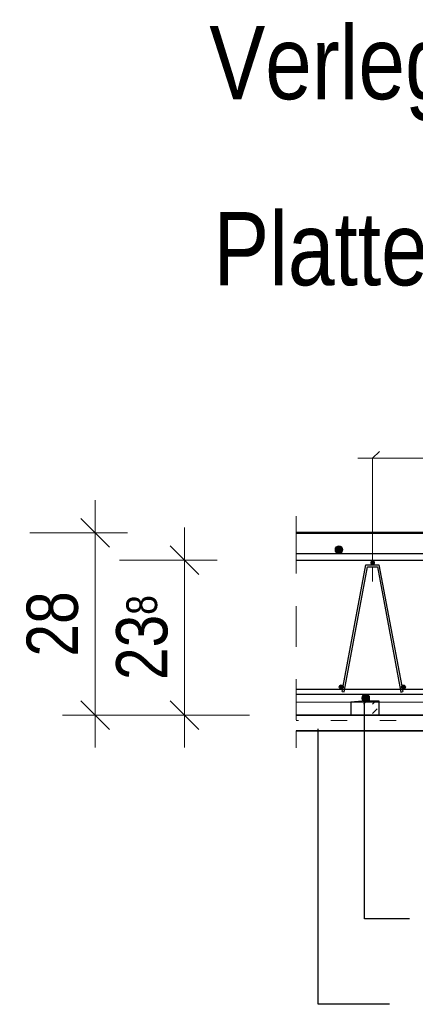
# Model space of a CAD drawing. Header units: millimetres. Extents: x -5 to 113, y -26 to 51.
# Tile 28 of 31: x 106.59 to 107.81, y 33.53 to 36.55. Entities that reach past the tile are written whole.
import ezdxf
from ezdxf.enums import TextEntityAlignment as Align

# ---------------------------------------------------------------- set-up
doc = ezdxf.new("R2010")
doc.units = ezdxf.units.MM
doc.linetypes.add('DASHDOT', pattern=[1, 0.5, -0.25, 0, -0.25])
doc.linetypes.add('HIDDEN', pattern=[0.375, 0.25, -0.125])
doc.layers.add('Mattenbewehrung', color=7, linetype='Continuous', lineweight=20)
doc.layers.add('Schraffuren', color=7, linetype='Continuous', lineweight=20)
doc.styles.add('Arial Narrow', font='ARIALN.TTF')
doc.dimstyles.new('Arch_Strakon_dimstyle', dxfattribs={"dimtxt": 15.75, "dimasz": 1, "dimexe": 1.25, "dimexo": 0.0625, "dimgap": 1, "dimtad": 0, "dimdec": 4, "dimzin": 12, "dimdsep": 46, "dimtxsty": 'Arial Narrow', "dimblk": 'Arrowhead_Tick', "dimsah": 1, "dimcen": 0, "dimse1": 1, "dimse2": 1, "dimclrd": 6, "dimclrt": 2, "dimazin": 0, "dimtfac": 1, "dimtdec": 4, "dimtmove": 0, "dimatfit": 3, "dimldrblk": 'NONE', "dimfxl": 1, "dimtvp": 1, "dimtolj": 1, "dimtzin": 0, "dimlwd": 13, "dimarcsym": 2})

# ---------------------------------------------------------------- blocks, each defined once
blk = doc.blocks.new('Arrowhead_Tick')
at = {"color": 0, "linetype": 'Continuous', "lineweight": -2, "ltscale": 0.5}
for p, q in [((0, 20), (0, -10)), ((-1, 0), (0, 0)), ((10, 0), (0, 0))]:
    blk.add_line(p, q, dxfattribs=at)
at = {"color": 2, "linetype": 'Continuous', "lineweight": 35, "ltscale": 0.5}
blk.add_line((4.42, 4.42), (-4.42, -4.42), dxfattribs=at)
blk = doc.blocks.new('*D13')
at = {"layer": 'Defpoints', "color": 0}
for p in [(106.825, 34.9767), (107.443, 34.9767), (107.443, 34.4167)]:
    blk.add_point(p, dxfattribs=at)
at = {"layer": 'Mattenbewehrung', "color": 6, "linetype": 'Continuous', "lineweight": 13}
blk.add_line((106.825, 34.4267), (106.825, 34.9667), dxfattribs=at)
at = {"layer": 'Mattenbewehrung', "color": 6, "lineweight": 13, "xscale": 0.01, "yscale": 0.01, "zscale": 0.01}
for p, rotation in [((106.825, 34.9767), 90), ((106.825, 34.4167), 270)]:
    blk.add_blockref('Arrowhead_Tick', p, dxfattribs=dict(at, rotation=rotation))
at = {"layer": 'Mattenbewehrung', "color": 2, "lineweight": 35, "insert": (106.6945, 34.6967), "char_height": 0.1575, "attachment_point": 5, "rotation": 90, "style": 'Arial Narrow', "bg_fill": 3, "box_fill_scale": 1.1, "bg_fill_color": 256, "bg_fill_true_color": 13158600, "bg_fill_transparency": 0}
blk.add_mtext('\\A1;28', dxfattribs=at)
blk = doc.blocks.new('_None')
blk = doc.blocks.new('*D16')
at = {"layer": 'Defpoints', "color": 0}
for p in [(107.1, 34.8927), (108.8596, 34.8927), (108.8596, 34.4167)]:
    blk.add_point(p, dxfattribs=at)
at = {"layer": 'Schraffuren', "color": 6, "linetype": 'Continuous', "lineweight": 13}
blk.add_line((107.1, 34.4267), (107.1, 34.8827), dxfattribs=at)
at = {"layer": 'Schraffuren', "color": 6, "lineweight": 13, "xscale": 0.01, "yscale": 0.01, "zscale": 0.01}
for p, rotation in [((107.1, 34.8927), 90), ((107.1, 34.4167), 270)]:
    blk.add_blockref('Arrowhead_Tick', p, dxfattribs=dict(at, rotation=rotation))
at = {"layer": 'Schraffuren', "color": 2, "lineweight": 35, "insert": (106.9696, 34.6547), "char_height": 0.1575, "attachment_point": 5, "rotation": 90, "style": 'Arial Narrow'}
blk.add_mtext('\\A1;23{\\A1;\\H.6x;\\S8;}', dxfattribs=at)

msp = doc.modelspace()

# ---------------------------------------------------------------- hatches: boundary and pattern name
at = {"layer": 'Mattenbewehrung', "lineweight": 13, "true_color": 0x000000}
for points in [[(107.586564, 34.924664), (107.586558, 34.925041), (107.58654, 34.925418), (107.586511, 34.925794), (107.586469, 34.926168), (107.586416, 34.926542), (107.586351, 34.926913), (107.586275, 34.927282), (107.586187, 34.927649), (107.586087, 34.928012), (107.585977, 34.928373), (107.585854, 34.928729), (107.585721, 34.929082), (107.585577, 34.92943), (107.585422, 34.929774), (107.585256, 34.930112), (107.58508, 34.930445), (107.584893, 34.930773), (107.584696, 34.931094), (107.584489, 34.931409), (107.584272, 34.931718), (107.584046, 34.932019), (107.58381, 34.932313), (107.583565, 34.9326), (107.583311, 34.932879), (107.583049, 34.93315), (107.582778, 34.933412), (107.5825, 34.933666), (107.582213, 34.933911), (107.581919, 34.934146), (107.581617, 34.934373), (107.581309, 34.934589), (107.580994, 34.934796), (107.580672, 34.934993), (107.580345, 34.93518), (107.580012, 34.935356), (107.579673, 34.935522), (107.57933, 34.935677), (107.578981, 34.935822), (107.578629, 34.935955), (107.578272, 34.936077), (107.577912, 34.936188), (107.577548, 34.936287), (107.577182, 34.936375), (107.576812, 34.936452), (107.576441, 34.936517), (107.576068, 34.93657), (107.575693, 34.936611), (107.575317, 34.936641), (107.574941, 34.936658), (107.574564, 34.936664), (107.574187, 34.936658), (107.57381, 34.936641), (107.573435, 34.936611), (107.57306, 34.93657), (107.572687, 34.936517), (107.572315, 34.936452), (107.571946, 34.936375), (107.57158, 34.936287), (107.571216, 34.936188), (107.570856, 34.936077), (107.570499, 34.935955), (107.570146, 34.935822), (107.569798, 34.935677), (107.569455, 34.935522), (107.569116, 34.935356), (107.568783, 34.93518), (107.568455, 34.934993), (107.568134, 34.934796), (107.567819, 34.934589), (107.56751, 34.934373), (107.567209, 34.934146), (107.566915, 34.933911), (107.566628, 34.933666), (107.566349, 34.933412), (107.566079, 34.93315), (107.565816, 34.932879), (107.565563, 34.9326), (107.565318, 34.932313), (107.565082, 34.932019), (107.564856, 34.931718), (107.564639, 34.931409), (107.564432, 34.931094), (107.564235, 34.930773), (107.564048, 34.930445), (107.563872, 34.930112), (107.563706, 34.929774), (107.563551, 34.92943), (107.563407, 34.929082), (107.563273, 34.928729), (107.563151, 34.928373), (107.56304, 34.928012), (107.562941, 34.927649), (107.562853, 34.927282), (107.562776, 34.926913), (107.562712, 34.926542), (107.562658, 34.926168), (107.562617, 34.925794), (107.562588, 34.925418), (107.56257, 34.925041), (107.562564, 34.924664), (107.56257, 34.924287), (107.562588, 34.923911), (107.562617, 34.923535), (107.562658, 34.92316), (107.562712, 34.922787), (107.562776, 34.922416), (107.562853, 34.922047), (107.562941, 34.92168), (107.56304, 34.921317), (107.563151, 34.920956), (107.563273, 34.9206), (107.563407, 34.920247), (107.563551, 34.919899), (107.563706, 34.919555), (107.563872, 34.919217), (107.564048, 34.918883), (107.564235, 34.918556), (107.564432, 34.918234), (107.564639, 34.917919), (107.564856, 34.917611), (107.565082, 34.91731), (107.565318, 34.917015), (107.565563, 34.916729), (107.565816, 34.91645), (107.566079, 34.916179), (107.566349, 34.915917), (107.566628, 34.915663), (107.566915, 34.915418), (107.567209, 34.915183), (107.56751, 34.914956), (107.567819, 34.914739), (107.568134, 34.914532), (107.568455, 34.914335), (107.568783, 34.914149), (107.569116, 34.913972), (107.569455, 34.913806), (107.569798, 34.913651), (107.570146, 34.913507), (107.570499, 34.913374), (107.570856, 34.913252), (107.571216, 34.913141), (107.57158, 34.913041), (107.571946, 34.912953), (107.572315, 34.912877), (107.572687, 34.912812), (107.57306, 34.912759), (107.573435, 34.912718), (107.57381, 34.912688), (107.574187, 34.91267), (107.574564, 34.912664), (107.574941, 34.91267), (107.575317, 34.912688), (107.575693, 34.912718), (107.576068, 34.912759), (107.576441, 34.912812), (107.576812, 34.912877), (107.577182, 34.912953), (107.577548, 34.913041), (107.577912, 34.913141), (107.578272, 34.913252), (107.578629, 34.913374), (107.578981, 34.913507), (107.57933, 34.913651), (107.579673, 34.913806), (107.580012, 34.913972), (107.580345, 34.914149), (107.580672, 34.914335), (107.580994, 34.914532), (107.581309, 34.914739), (107.581617, 34.914956), (107.581919, 34.915183), (107.582213, 34.915418), (107.5825, 34.915663), (107.582778, 34.915917), (107.583049, 34.916179), (107.583311, 34.91645), (107.583565, 34.916729), (107.58381, 34.917015), (107.584046, 34.91731), (107.584272, 34.917611), (107.584489, 34.917919), (107.584696, 34.918234), (107.584893, 34.918556), (107.58508, 34.918883), (107.585256, 34.919217), (107.585422, 34.919555), (107.585577, 34.919899), (107.585721, 34.920247), (107.585854, 34.9206), (107.585977, 34.920956), (107.586087, 34.921317), (107.586187, 34.92168), (107.586275, 34.922047), (107.586351, 34.922416), (107.586416, 34.922787), (107.586469, 34.92316), (107.586511, 34.923535), (107.58654, 34.923911), (107.586558, 34.924287)], [(107.684232, 34.884664), (107.684229, 34.884853), (107.68422, 34.885041), (107.684205, 34.885229), (107.684184, 34.885416), (107.684158, 34.885603), (107.684125, 34.885789), (107.684087, 34.885973), (107.684043, 34.886157), (107.683993, 34.886338), (107.683938, 34.886519), (107.683877, 34.886697), (107.68381, 34.886873), (107.683738, 34.887047), (107.683661, 34.887219), (107.683578, 34.887388), (107.683489, 34.887555), (107.683396, 34.887719), (107.683298, 34.887879), (107.683194, 34.888037), (107.683086, 34.888191), (107.682973, 34.888342), (107.682855, 34.888489), (107.682732, 34.888632), (107.682605, 34.888772), (107.682474, 34.888907), (107.682339, 34.889038), (107.682199, 34.889165), (107.682056, 34.889287), (107.681909, 34.889405), (107.681758, 34.889519), (107.681604, 34.889627), (107.681447, 34.88973), (107.681286, 34.889829), (107.681122, 34.889922), (107.680956, 34.89001), (107.680786, 34.890093), (107.680614, 34.890171), (107.68044, 34.890243), (107.680264, 34.89031), (107.680086, 34.890371), (107.679906, 34.890426), (107.679724, 34.890476), (107.67954, 34.89052), (107.679356, 34.890558), (107.67917, 34.890591), (107.678984, 34.890617), (107.678796, 34.890638), (107.678608, 34.890653), (107.67842, 34.890661), (107.678232, 34.890664), (107.678043, 34.890661), (107.677855, 34.890653), (107.677667, 34.890638), (107.67748, 34.890617), (107.677293, 34.890591), (107.677107, 34.890558), (107.676923, 34.89052), (107.676739, 34.890476), (107.676558, 34.890426), (107.676377, 34.890371), (107.676199, 34.89031), (107.676023, 34.890243), (107.675849, 34.890171), (107.675677, 34.890093), (107.675508, 34.89001), (107.675341, 34.889922), (107.675177, 34.889829), (107.675017, 34.88973), (107.674859, 34.889627), (107.674705, 34.889519), (107.674554, 34.889405), (107.674407, 34.889287), (107.674264, 34.889165), (107.674124, 34.889038), (107.673989, 34.888907), (107.673858, 34.888772), (107.673731, 34.888632), (107.673608, 34.888489), (107.673491, 34.888342), (107.673377, 34.888191), (107.673269, 34.888037), (107.673166, 34.887879), (107.673067, 34.887719), (107.672974, 34.887555), (107.672886, 34.887388), (107.672803, 34.887219), (107.672725, 34.887047), (107.672653, 34.886873), (107.672586, 34.886697), (107.672525, 34.886519), (107.67247, 34.886338), (107.67242, 34.886157), (107.672376, 34.885973), (107.672338, 34.885789), (107.672305, 34.885603), (107.672279, 34.885416), (107.672258, 34.885229), (107.672243, 34.885041), (107.672235, 34.884853), (107.672232, 34.884664), (107.672235, 34.884476), (107.672243, 34.884288), (107.672258, 34.8841), (107.672279, 34.883912), (107.672305, 34.883726), (107.672338, 34.88354), (107.672376, 34.883356), (107.67242, 34.883172), (107.67247, 34.88299), (107.672525, 34.88281), (107.672586, 34.882632), (107.672653, 34.882456), (107.672725, 34.882282), (107.672803, 34.88211), (107.672886, 34.88194), (107.672974, 34.881774), (107.673067, 34.88161), (107.673166, 34.881449), (107.673269, 34.881292), (107.673377, 34.881138), (107.673491, 34.880987), (107.673608, 34.88084), (107.673731, 34.880697), (107.673858, 34.880557), (107.673989, 34.880422), (107.674124, 34.880291), (107.674264, 34.880164), (107.674407, 34.880041), (107.674554, 34.879923), (107.674705, 34.87981), (107.674859, 34.879702), (107.675017, 34.879598), (107.675177, 34.8795), (107.675341, 34.879407), (107.675508, 34.879318), (107.675677, 34.879235), (107.675849, 34.879158), (107.676023, 34.879086), (107.676199, 34.879019), (107.676377, 34.878958), (107.676558, 34.878903), (107.676739, 34.878853), (107.676923, 34.878809), (107.677107, 34.878771), (107.677293, 34.878738), (107.67748, 34.878712), (107.677667, 34.878691), (107.677855, 34.878676), (107.678043, 34.878667), (107.678232, 34.878664), (107.67842, 34.878667), (107.678608, 34.878676), (107.678796, 34.878691), (107.678984, 34.878712), (107.67917, 34.878738), (107.679356, 34.878771), (107.67954, 34.878809), (107.679724, 34.878853), (107.679906, 34.878903), (107.680086, 34.878958), (107.680264, 34.879019), (107.68044, 34.879086), (107.680614, 34.879158), (107.680786, 34.879235), (107.680956, 34.879318), (107.681122, 34.879407), (107.681286, 34.8795), (107.681447, 34.879598), (107.681604, 34.879702), (107.681758, 34.87981), (107.681909, 34.879923), (107.682056, 34.880041), (107.682199, 34.880164), (107.682339, 34.880291), (107.682474, 34.880422), (107.682605, 34.880557), (107.682732, 34.880697), (107.682855, 34.88084), (107.682973, 34.880987), (107.683086, 34.881138), (107.683194, 34.881292), (107.683298, 34.881449), (107.683396, 34.88161), (107.683489, 34.881774), (107.683578, 34.88194), (107.683661, 34.88211), (107.683738, 34.882282), (107.68381, 34.882456), (107.683877, 34.882632), (107.683938, 34.88281), (107.683993, 34.88299), (107.684043, 34.883172), (107.684087, 34.883356), (107.684125, 34.88354), (107.684158, 34.883726), (107.684184, 34.883912), (107.684205, 34.8841), (107.68422, 34.884288), (107.684229, 34.884476)], [(107.587601, 34.503177), (107.587598, 34.503365), (107.587589, 34.503554), (107.587574, 34.503741), (107.587553, 34.503929), (107.587527, 34.504115), (107.587494, 34.504301), (107.587456, 34.504486), (107.587412, 34.504669), (107.587362, 34.504851), (107.587307, 34.505031), (107.587246, 34.505209), (107.587179, 34.505386), (107.587107, 34.50556), (107.58703, 34.505731), (107.586947, 34.505901), (107.586859, 34.506067), (107.586765, 34.506231), (107.586667, 34.506392), (107.586563, 34.506549), (107.586455, 34.506704), (107.586342, 34.506854), (107.586224, 34.507001), (107.586101, 34.507145), (107.585975, 34.507284), (107.585843, 34.507419), (107.585708, 34.507551), (107.585569, 34.507677), (107.585425, 34.5078), (107.585278, 34.507918), (107.585127, 34.508031), (107.584973, 34.508139), (107.584816, 34.508243), (107.584655, 34.508341), (107.584491, 34.508435), (107.584325, 34.508523), (107.584155, 34.508606), (107.583984, 34.508683), (107.583809, 34.508755), (107.583633, 34.508822), (107.583455, 34.508883), (107.583275, 34.508939), (107.583093, 34.508988), (107.58291, 34.509032), (107.582725, 34.509071), (107.582539, 34.509103), (107.582353, 34.50913), (107.582165, 34.50915), (107.581977, 34.509165), (107.581789, 34.509174), (107.581601, 34.509177), (107.581412, 34.509174), (107.581224, 34.509165), (107.581036, 34.50915), (107.580849, 34.50913), (107.580662, 34.509103), (107.580476, 34.509071), (107.580292, 34.509032), (107.580109, 34.508988), (107.579927, 34.508939), (107.579747, 34.508883), (107.579568, 34.508822), (107.579392, 34.508755), (107.579218, 34.508683), (107.579046, 34.508606), (107.578877, 34.508523), (107.57871, 34.508435), (107.578546, 34.508341), (107.578386, 34.508243), (107.578228, 34.508139), (107.578074, 34.508031), (107.577923, 34.507918), (107.577776, 34.5078), (107.577633, 34.507677), (107.577493, 34.507551), (107.577358, 34.507419), (107.577227, 34.507284), (107.5771, 34.507145), (107.576978, 34.507001), (107.57686, 34.506854), (107.576747, 34.506704), (107.576638, 34.506549), (107.576535, 34.506392), (107.576436, 34.506231), (107.576343, 34.506067), (107.576255, 34.505901), (107.576172, 34.505731), (107.576094, 34.50556), (107.576022, 34.505386), (107.575955, 34.505209), (107.575894, 34.505031), (107.575839, 34.504851), (107.575789, 34.504669), (107.575745, 34.504486), (107.575707, 34.504301), (107.575675, 34.504115), (107.575648, 34.503929), (107.575627, 34.503741), (107.575613, 34.503554), (107.575604, 34.503365), (107.575601, 34.503177), (107.575604, 34.502988), (107.575613, 34.5028), (107.575627, 34.502612), (107.575648, 34.502425), (107.575675, 34.502238), (107.575707, 34.502053), (107.575745, 34.501868), (107.575789, 34.501685), (107.575839, 34.501503), (107.575894, 34.501323), (107.575955, 34.501144), (107.576022, 34.500968), (107.576094, 34.500794), (107.576172, 34.500622), (107.576255, 34.500453), (107.576343, 34.500286), (107.576436, 34.500123), (107.576535, 34.499962), (107.576638, 34.499804), (107.576747, 34.49965), (107.57686, 34.499499), (107.576978, 34.499352), (107.5771, 34.499209), (107.577227, 34.49907), (107.577358, 34.498934), (107.577493, 34.498803), (107.577633, 34.498676), (107.577776, 34.498554), (107.577923, 34.498436), (107.578074, 34.498323), (107.578228, 34.498214), (107.578386, 34.498111), (107.578546, 34.498012), (107.57871, 34.497919), (107.578877, 34.497831), (107.579046, 34.497748), (107.579218, 34.49767), (107.579392, 34.497598), (107.579568, 34.497532), (107.579747, 34.49747), (107.579927, 34.497415), (107.580109, 34.497365), (107.580292, 34.497321), (107.580476, 34.497283), (107.580662, 34.497251), (107.580849, 34.497224), (107.581036, 34.497203), (107.581224, 34.497189), (107.581412, 34.49718), (107.581601, 34.497177), (107.581789, 34.49718), (107.581977, 34.497189), (107.582165, 34.497203), (107.582353, 34.497224), (107.582539, 34.497251), (107.582725, 34.497283), (107.58291, 34.497321), (107.583093, 34.497365), (107.583275, 34.497415), (107.583455, 34.49747), (107.583633, 34.497532), (107.583809, 34.497598), (107.583984, 34.49767), (107.584155, 34.497748), (107.584325, 34.497831), (107.584491, 34.497919), (107.584655, 34.498012), (107.584816, 34.498111), (107.584973, 34.498214), (107.585127, 34.498323), (107.585278, 34.498436), (107.585425, 34.498554), (107.585569, 34.498676), (107.585708, 34.498803), (107.585843, 34.498934), (107.585975, 34.49907), (107.586101, 34.499209), (107.586224, 34.499352), (107.586342, 34.499499), (107.586455, 34.49965), (107.586563, 34.499804), (107.586667, 34.499962), (107.586765, 34.500123), (107.586859, 34.500286), (107.586947, 34.500453), (107.58703, 34.500622), (107.587107, 34.500794), (107.587179, 34.500968), (107.587246, 34.501144), (107.587307, 34.501323), (107.587362, 34.501503), (107.587412, 34.501685), (107.587456, 34.501868), (107.587494, 34.502053), (107.587527, 34.502238), (107.587553, 34.502425), (107.587574, 34.502612), (107.587589, 34.5028), (107.587598, 34.502988)], [(107.779137, 34.502757), (107.779134, 34.502945), (107.779125, 34.503133), (107.779111, 34.503321), (107.77909, 34.503509), (107.779063, 34.503695), (107.779031, 34.503881), (107.778993, 34.504066), (107.778949, 34.504249), (107.778899, 34.504431), (107.778843, 34.504611), (107.778782, 34.504789), (107.778716, 34.504965), (107.778644, 34.50514), (107.778566, 34.505311), (107.778483, 34.505481), (107.778395, 34.505647), (107.778302, 34.505811), (107.778203, 34.505972), (107.7781, 34.506129), (107.777991, 34.506283), (107.777878, 34.506434), (107.77776, 34.506581), (107.777638, 34.506725), (107.777511, 34.506864), (107.77738, 34.506999), (107.777244, 34.507131), (107.777105, 34.507257), (107.776962, 34.50738), (107.776815, 34.507498), (107.776664, 34.507611), (107.77651, 34.507719), (107.776352, 34.507823), (107.776191, 34.507921), (107.776028, 34.508015), (107.775861, 34.508103), (107.775692, 34.508186), (107.77552, 34.508263), (107.775346, 34.508335), (107.77517, 34.508402), (107.774991, 34.508463), (107.774811, 34.508519), (107.774629, 34.508568), (107.774446, 34.508612), (107.774261, 34.50865), (107.774076, 34.508683), (107.773889, 34.508709), (107.773702, 34.50873), (107.773514, 34.508745), (107.773326, 34.508754), (107.773137, 34.508757), (107.772949, 34.508754), (107.77276, 34.508745), (107.772572, 34.50873), (107.772385, 34.508709), (107.772199, 34.508683), (107.772013, 34.50865), (107.771828, 34.508612), (107.771645, 34.508568), (107.771463, 34.508519), (107.771283, 34.508463), (107.771105, 34.508402), (107.770928, 34.508335), (107.770754, 34.508263), (107.770582, 34.508186), (107.770413, 34.508103), (107.770247, 34.508015), (107.770083, 34.507921), (107.769922, 34.507823), (107.769765, 34.507719), (107.76961, 34.507611), (107.76946, 34.507498), (107.769313, 34.50738), (107.769169, 34.507257), (107.76903, 34.507131), (107.768894, 34.506999), (107.768763, 34.506864), (107.768636, 34.506725), (107.768514, 34.506581), (107.768396, 34.506434), (107.768283, 34.506283), (107.768175, 34.506129), (107.768071, 34.505972), (107.767973, 34.505811), (107.767879, 34.505647), (107.767791, 34.505481), (107.767708, 34.505311), (107.767631, 34.50514), (107.767558, 34.504965), (107.767492, 34.504789), (107.767431, 34.504611), (107.767375, 34.504431), (107.767326, 34.504249), (107.767282, 34.504066), (107.767243, 34.503881), (107.767211, 34.503695), (107.767184, 34.503509), (107.767164, 34.503321), (107.767149, 34.503133), (107.76714, 34.502945), (107.767137, 34.502757), (107.76714, 34.502568), (107.767149, 34.50238), (107.767164, 34.502192), (107.767184, 34.502005), (107.767211, 34.501818), (107.767243, 34.501632), (107.767282, 34.501448), (107.767326, 34.501265), (107.767375, 34.501083), (107.767431, 34.500903), (107.767492, 34.500724), (107.767558, 34.500548), (107.767631, 34.500374), (107.767708, 34.500202), (107.767791, 34.500033), (107.767879, 34.499866), (107.767973, 34.499702), (107.768071, 34.499542), (107.768175, 34.499384), (107.768283, 34.49923), (107.768396, 34.499079), (107.768514, 34.498932), (107.768636, 34.498789), (107.768763, 34.498649), (107.768894, 34.498514), (107.76903, 34.498383), (107.769169, 34.498256), (107.769313, 34.498134), (107.76946, 34.498016), (107.76961, 34.497903), (107.769765, 34.497794), (107.769922, 34.497691), (107.770083, 34.497592), (107.770247, 34.497499), (107.770413, 34.497411), (107.770582, 34.497328), (107.770754, 34.49725), (107.770928, 34.497178), (107.771105, 34.497111), (107.771283, 34.49705), (107.771463, 34.496995), (107.771645, 34.496945), (107.771828, 34.496901), (107.772013, 34.496863), (107.772199, 34.496831), (107.772385, 34.496804), (107.772572, 34.496783), (107.77276, 34.496769), (107.772949, 34.49676), (107.773137, 34.496757), (107.773326, 34.49676), (107.773514, 34.496769), (107.773702, 34.496783), (107.773889, 34.496804), (107.774076, 34.496831), (107.774261, 34.496863), (107.774446, 34.496901), (107.774629, 34.496945), (107.774811, 34.496995), (107.774991, 34.49705), (107.77517, 34.497111), (107.775346, 34.497178), (107.77552, 34.49725), (107.775692, 34.497328), (107.775861, 34.497411), (107.776028, 34.497499), (107.776191, 34.497592), (107.776352, 34.497691), (107.77651, 34.497794), (107.776664, 34.497903), (107.776815, 34.498016), (107.776962, 34.498134), (107.777105, 34.498256), (107.777244, 34.498383), (107.77738, 34.498514), (107.777511, 34.498649), (107.777638, 34.498789), (107.77776, 34.498932), (107.777878, 34.499079), (107.777991, 34.49923), (107.7781, 34.499384), (107.778203, 34.499542), (107.778302, 34.499702), (107.778395, 34.499866), (107.778483, 34.500033), (107.778566, 34.500202), (107.778644, 34.500374), (107.778716, 34.500548), (107.778782, 34.500724), (107.778843, 34.500903), (107.778899, 34.501083), (107.778949, 34.501265), (107.778993, 34.501448), (107.779031, 34.501632), (107.779063, 34.501818), (107.77909, 34.502005), (107.779111, 34.502192), (107.779125, 34.50238), (107.779134, 34.502568)], [(107.669031, 34.468664), (107.669025, 34.469041), (107.669007, 34.469418), (107.668978, 34.469794), (107.668937, 34.470168), (107.668883, 34.470542), (107.668819, 34.470913), (107.668742, 34.471282), (107.668654, 34.471649), (107.668555, 34.472012), (107.668444, 34.472373), (107.668322, 34.472729), (107.668188, 34.473082), (107.668044, 34.47343), (107.667889, 34.473774), (107.667723, 34.474112), (107.667547, 34.474445), (107.66736, 34.474773), (107.667163, 34.475094), (107.666956, 34.475409), (107.666739, 34.475718), (107.666513, 34.476019), (107.666277, 34.476313), (107.666032, 34.4766), (107.665779, 34.476879), (107.665516, 34.47715), (107.665246, 34.477412), (107.664967, 34.477666), (107.66468, 34.477911), (107.664386, 34.478146), (107.664085, 34.478373), (107.663776, 34.478589), (107.663461, 34.478796), (107.66314, 34.478993), (107.662812, 34.47918), (107.662479, 34.479356), (107.662141, 34.479522), (107.661797, 34.479677), (107.661449, 34.479822), (107.661096, 34.479955), (107.660739, 34.480077), (107.660379, 34.480188), (107.660015, 34.480287), (107.659649, 34.480375), (107.65928, 34.480452), (107.658908, 34.480517), (107.658535, 34.48057), (107.65816, 34.480611), (107.657785, 34.480641), (107.657408, 34.480658), (107.657031, 34.480664), (107.656654, 34.480658), (107.656278, 34.480641), (107.655902, 34.480611), (107.655527, 34.48057), (107.655154, 34.480517), (107.654783, 34.480452), (107.654413, 34.480375), (107.654047, 34.480287), (107.653683, 34.480188), (107.653323, 34.480077), (107.652966, 34.479955), (107.652614, 34.479822), (107.652265, 34.479677), (107.651922, 34.479522), (107.651583, 34.479356), (107.65125, 34.47918), (107.650923, 34.478993), (107.650601, 34.478796), (107.650286, 34.478589), (107.649978, 34.478373), (107.649676, 34.478146), (107.649382, 34.477911), (107.649095, 34.477666), (107.648817, 34.477412), (107.648546, 34.47715), (107.648284, 34.476879), (107.64803, 34.4766), (107.647785, 34.476313), (107.647549, 34.476019), (107.647323, 34.475718), (107.647106, 34.475409), (107.646899, 34.475094), (107.646702, 34.474773), (107.646515, 34.474445), (107.646339, 34.474112), (107.646173, 34.473774), (107.646018, 34.47343), (107.645874, 34.473082), (107.645741, 34.472729), (107.645618, 34.472373), (107.645508, 34.472012), (107.645408, 34.471649), (107.64532, 34.471282), (107.645244, 34.470913), (107.645179, 34.470542), (107.645126, 34.470168), (107.645084, 34.469794), (107.645055, 34.469418), (107.645037, 34.469041), (107.645031, 34.468664), (107.645037, 34.468287), (107.645055, 34.467911), (107.645084, 34.467535), (107.645126, 34.46716), (107.645179, 34.466787), (107.645244, 34.466416), (107.64532, 34.466047), (107.645408, 34.46568), (107.645508, 34.465317), (107.645618, 34.464956), (107.645741, 34.4646), (107.645874, 34.464247), (107.646018, 34.463899), (107.646173, 34.463555), (107.646339, 34.463217), (107.646515, 34.462883), (107.646702, 34.462556), (107.646899, 34.462234), (107.647106, 34.461919), (107.647323, 34.461611), (107.647549, 34.46131), (107.647785, 34.461015), (107.64803, 34.460729), (107.648284, 34.46045), (107.648546, 34.460179), (107.648817, 34.459917), (107.649095, 34.459663), (107.649382, 34.459418), (107.649676, 34.459183), (107.649978, 34.458956), (107.650286, 34.458739), (107.650601, 34.458532), (107.650923, 34.458335), (107.65125, 34.458149), (107.651583, 34.457972), (107.651922, 34.457806), (107.652265, 34.457651), (107.652614, 34.457507), (107.652966, 34.457374), (107.653323, 34.457252), (107.653683, 34.457141), (107.654047, 34.457041), (107.654413, 34.456953), (107.654783, 34.456877), (107.655154, 34.456812), (107.655527, 34.456759), (107.655902, 34.456718), (107.656278, 34.456688), (107.656654, 34.45667), (107.657031, 34.456664), (107.657408, 34.45667), (107.657785, 34.456688), (107.65816, 34.456718), (107.658535, 34.456759), (107.658908, 34.456812), (107.65928, 34.456877), (107.659649, 34.456953), (107.660015, 34.457041), (107.660379, 34.457141), (107.660739, 34.457252), (107.661096, 34.457374), (107.661449, 34.457507), (107.661797, 34.457651), (107.662141, 34.457806), (107.662479, 34.457972), (107.662812, 34.458149), (107.66314, 34.458335), (107.663461, 34.458532), (107.663776, 34.458739), (107.664085, 34.458956), (107.664386, 34.459183), (107.66468, 34.459418), (107.664967, 34.459663), (107.665246, 34.459917), (107.665516, 34.460179), (107.665779, 34.46045), (107.666032, 34.460729), (107.666277, 34.461015), (107.666513, 34.46131), (107.666739, 34.461611), (107.666956, 34.461919), (107.667163, 34.462234), (107.66736, 34.462556), (107.667547, 34.462883), (107.667723, 34.463217), (107.667889, 34.463555), (107.668044, 34.463899), (107.668188, 34.464247), (107.668322, 34.4646), (107.668444, 34.464956), (107.668555, 34.465317), (107.668654, 34.46568), (107.668742, 34.466047), (107.668819, 34.466416), (107.668883, 34.466787), (107.668937, 34.46716), (107.668978, 34.467535), (107.669007, 34.467911), (107.669025, 34.468287)]]:
    msp.add_hatch(color=18, dxfattribs=at).paths.add_polyline_path(points)
at = {"layer": 'Mattenbewehrung', "lineweight": 13}
h = msp.add_hatch(dxfattribs=at)
h.set_pattern_fill('uB', color=6, scale=0.01, angle=45, style=0, pattern_type=2)
h.set_pattern_definition([(45, (0, 0), (-0.028284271, 0.028284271), [0.02, -0.06]), (45, (0, 0.028284), (-0.028284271, 0.028284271), [0.02, -0.06, 0.02, -0.06])])
h.paths.add_polyline_path([(107.610915, 34.416664), (107.697031, 34.416664), (107.697031, 34.460664), (107.610915, 34.456664)])
h = msp.add_hatch(dxfattribs=at)
h.set_pattern_fill('uB', color=6, scale=0.01, style=0, pattern_type=2)
h.set_pattern_definition([(0, (0, 0), (0, 0.08), [0.05, -0.1]), (0, (0.05, 0.04), (0, 0.08), [0.05, -0.1, 0.05, -0.1])])
h.paths.add_polyline_path([(107.442979, 34.416664), (107.442979, 34.368664), (108.859624, 34.368664), (108.859624, 34.416664)])

# ---------------------------------------------------------------- linework, layer by layer
at = {"layer": 'Mattenbewehrung', "color": 6, "linetype": 'DASHDOT', "lineweight": 13, "ltscale": 0.5}
msp.add_line((107.678232, 34.893298), (107.678232, 35.249848), dxfattribs=at)
at = {"layer": 'Mattenbewehrung', "color": 6, "linetype": 'Continuous', "lineweight": 13}
for p, q in [((107.678232, 35.205897), (107.699345, 35.22701)), ((107.678232, 35.205897), (107.632849, 35.205897)), ((107.678232, 35.205897), (108.554783, 35.205897)), ((107.678232, 35.205897), (107.678232, 34.98728)), ((107.442979, 34.976664), (107.442979, 35.027914)), ((107.442979, 34.368664), (107.442979, 34.316452))]:
    msp.add_line(p, q, dxfattribs=at)
at = {"layer": 'Mattenbewehrung', "color": 4, "linetype": 'Continuous', "lineweight": 50}
msp.add_line((107.442979, 34.976664), (108.859624, 34.976664), dxfattribs=at)
at = {"layer": 'Mattenbewehrung', "color": 6, "linetype": 'HIDDEN', "lineweight": 13, "ltscale": 0.5}
msp.add_line((107.442979, 34.976664), (107.442979, 34.368664), dxfattribs=at)
at = {"layer": 'Mattenbewehrung', "color": 3, "linetype": 'Continuous', "lineweight": 25}
for p, q in [((107.442979, 34.912664), (108.859624, 34.912664)), ((107.442979, 34.892664), (108.859624, 34.892664)), ((107.584452, 34.489566), (107.657418, 34.878423)), ((107.590203, 34.487856), (107.661894, 34.872423)), ((107.657418, 34.878423), (107.697418, 34.878423)), ((107.661894, 34.872423), (107.692943, 34.872423)), ((107.692943, 34.872423), (107.764735, 34.487513)), ((107.697418, 34.878423), (107.770486, 34.489224)), ((107.442979, 34.496664), (108.859624, 34.496664)), ((107.584452, 34.489566), (107.590203, 34.487856)), ((107.764735, 34.487513), (107.770486, 34.489224)), ((107.442979, 34.480664), (108.859624, 34.480664)), ((107.657031, 34.460664), (107.610915, 34.456664)), ((107.653595, 33.790673), (107.653595, 34.467388)), ((107.657031, 34.460664), (107.697031, 34.460664)), ((107.697031, 34.460664), (107.697031, 34.416664)), ((107.610915, 34.456664), (107.610915, 34.416664)), ((107.510271, 33.528019), (107.510271, 34.374775)), ((107.791941, 33.790673), (107.653595, 33.790673)), ((107.72992, 33.528019), (107.510271, 33.528019))]:
    msp.add_line(p, q, dxfattribs=at)
at = {"layer": 'Mattenbewehrung', "color": 9, "linetype": 'Continuous', "lineweight": 0}
for p, q in [((107.677418, 34.872423), (107.677418, 34.827389)), ((107.442979, 34.456664), (108.859624, 34.456664))]:
    msp.add_line(p, q, dxfattribs=at)
at = {"layer": 'Mattenbewehrung', "color": 2, "linetype": 'Continuous', "lineweight": 35}
for p, q in [((107.442979, 34.416664), (108.859624, 34.416664)), ((107.442979, 34.368664), (108.859624, 34.368664))]:
    msp.add_line(p, q, dxfattribs=at)
at = {"layer": 'Mattenbewehrung', "color": 6, "linetype": 'Continuous', "lineweight": 13}
for centre, radius in [((107.574564, 34.924664), 0.012), ((107.678232, 34.884664), 0.006), ((107.657031, 34.468664), 0.012)]:
    msp.add_circle(centre, radius, dxfattribs=at)
at = {"layer": 'Mattenbewehrung', "color": 3, "linetype": 'Continuous', "lineweight": 25}
for centre in [(107.581601, 34.503177), (107.773137, 34.502757)]:
    msp.add_circle(centre, 0.006, dxfattribs=at)

# ---------------------------------------------------------------- texts
at = {"layer": 'Mattenbewehrung', "color": 1, "lineweight": 70, "style": 'Arial Narrow'}
msp.add_text('Verlegung Unterstützungskörbe', height=0.225, dxfattribs=at).set_placement((107.176205, 36.308918))
at = {"layer": 'Mattenbewehrung', "color": 4, "lineweight": 50, "style": 'Arial Narrow'}
msp.add_text('Platte= 28 cm', height=0.225, dxfattribs=at).set_placement((107.188556, 35.849638), align=Align.MIDDLE_LEFT)

# ---------------------------------------------------------------- next in the draw order: dimensions: what is measured, and where the dimension line sits
at = {"layer": 'Mattenbewehrung', "lineweight": 35}
dim = msp.add_linear_dim(base=(106.824952, 34.976664), p1=(107.442979, 34.416664), p2=(107.442979, 34.976664), angle=90, text='28', dimstyle='Arch_Strakon_dimstyle', override={"dimscale": 0.01, "dimtxt": 15.75, "dimasz": 1, "dimgap": 5, "dimtad": 1, "dimjust": 0, "dimtih": 0, "dimtoh": 0, "dimdec": 2, "dimdsep": 46, "dimtxsty": 'Arial Narrow', "dimclrd": 6, "dimclrt": 2, "dimtix": 1, "dimtofl": 255, "dimtmove": 0, "dimatfit": 2, "dimfxl": 0, "dimfxlon": 0, "dimtvp": 31.746032, "dimtfill": 1, "dimtfillclr": 7, "dimlwd": 13}, dxfattribs=at)
dim.commit()
dim.dimension.update_dxf_attribs({"geometry": '*D13', "text_midpoint": (106.824952, 34.696664), "dimtype": 160})

# ---------------------------------------------------------------- next in the draw order: dimensions: what is measured, and where the dimension line sits
at = {"layer": 'Schraffuren', "lineweight": 35}
dim = msp.add_linear_dim(base=(107.1, 34.892664), p1=(108.859624, 34.416664), p2=(108.859624, 34.892664), angle=90, text='23{\\A1;\\H.6x;\\S8;}', dimstyle='Arch_Strakon_dimstyle', override={"dimscale": 0.01, "dimtxt": 15.75, "dimasz": 1, "dimgap": 5, "dimtad": 1, "dimjust": 0, "dimtih": 0, "dimtoh": 0, "dimdec": 4, "dimdsep": 46, "dimtxsty": 'Arial Narrow', "dimclrd": 6, "dimclrt": 2, "dimtix": 1, "dimtofl": 255, "dimtmove": 0, "dimatfit": 2, "dimfxl": 0, "dimfxlon": 0, "dimtvp": 31.746032, "dimlwd": 13}, dxfattribs=at)
dim.commit()
dim.dimension.update_dxf_attribs({"geometry": '*D16', "text_midpoint": (107.1, 34.654664), "dimtype": 160})

doc.saveas('drawing.dxf')
